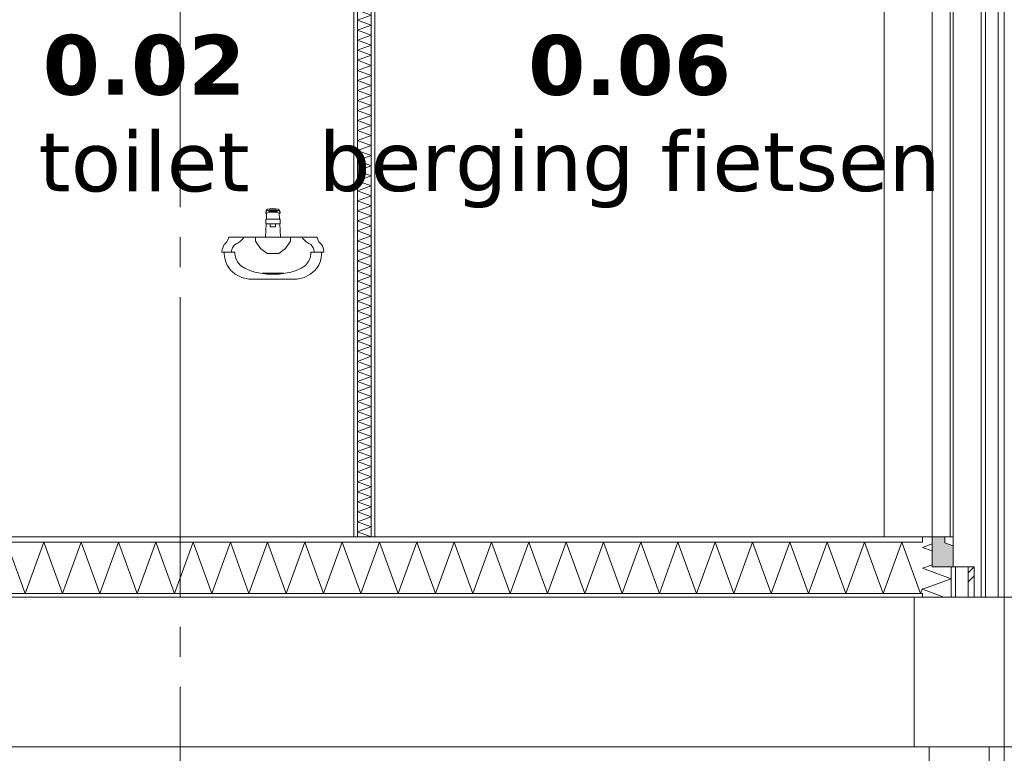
# Model space of a CAD drawing. Header units: millimetres. Extents: x -25778 to 297771, y -21930 to 17454.
# Tile 96 of 109: x 281096 to 284382, y -19451 to -17003. Entities that reach past the tile are written whole.
import ezdxf

# ---------------------------------------------------------------- set-up
doc = ezdxf.new("R2010")
doc.units = ezdxf.units.MM
doc.header["$MEASUREMENT"] = 0
doc.linetypes.add('B0204', pattern=[1300, 1000, -100, 100, -100])
for name, color, linetype in [('17 Paalfundering', 7, 'Continuous'), ('A Stramien', 7, 'Continuous'), ('New_ Deuren', 7, 'Continuous'), ('New_13 Vloeren op grondslag', 7, 'Continuous'), ('New_13 Vloeren op grondslag Doorsnede-arcering', 7, 'Continuous'), ('New_13 Vloeren op grondslag Laagscheidingslijnen', 7, 'Continuous'), ('New_16 Fundering', 7, 'Continuous'), ('New_16 Fundering Laagscheidingslijnen', 7, 'Continuous'), ('New_21 Buitenwanden', 7, 'Continuous'), ('New_21 Buitenwanden Doorsnede-arcering', 7, 'Continuous'), ('New_21 Buitenwanden Laagscheidingslijnen', 7, 'Continuous'), ('New_22 C Binnenwanden', 7, 'Continuous'), ('New_22 C Binnenwanden Doorsnede-arcering', 7, 'Continuous'), ('New_22 C Binnenwanden Laagscheidingslijnen', 7, 'Continuous'), ('New_74 Sanitair', 7, 'Continuous'), ('Tekst_dim Algemeen', 7, 'Continuous')]:
    doc.layers.add(name, color=color, linetype=linetype)
doc.styles.add('GENERATED_STYLE_2', font='verdana.ttf')
pattern_1 = [(270, (277131.47, -18728.747), (50, 0), [])]

# ---------------------------------------------------------------- blocks, each defined once
blk = doc.blocks.new('*X2031', base_point=(277131.5, -18728.7))
at = {"layer": 'New_21 Buitenwanden Doorsnede-arcering', "color": 7, "linetype": 'Continuous', "lineweight": 0}
for p, q in [((284141.5, -18751.7), (284108.5, -18763.7)), ((284141.5, -18775.7), (284108.5, -18763.7)), ((284141.5, -18821.6), (284108.5, -18833.6)), ((284204.5, -18868.5), (284108.5, -18833.6)), ((284204.5, -18868.5), (284108.5, -18903.5)), ((284180.7, -18929.7), (284108.5, -18903.5))]:
    blk.add_line(p, q, dxfattribs=at)
blk = doc.blocks.new('*X2032', base_point=(277131.5, -18728.7))
at = {"layer": 'New_21 Buitenwanden Doorsnede-arcering', "color": 7, "linetype": 'Continuous', "lineweight": 0}
for p, q in [((284261.5, -18848.7), (284281.5, -18828.7)), ((284261.5, -18878.7), (284281.5, -18858.7))]:
    blk.add_line(p, q, dxfattribs=at)
blk = doc.blocks.new('Section Element_1855_6', base_point=(277131.5, -18728.7))
at = {"layer": 'New_21 Buitenwanden Doorsnede-arcering', "linetype": 'Continuous', "lineweight": 0, "true_color": 0x000000}
h = blk.add_hatch(dxfattribs=at)
h.set_pattern_fill('325_Houtachtig_plaatmate_E7', color=18, style=0, pattern_type=2)
h.set_pattern_definition(pattern_1)
h.paths.add_polyline_path([(284219.5, -18828.7), (284204.5, -18828.7), (284204.5, -18929.7), (284219.5, -18929.7)])
at = {"layer": 'New_21 Buitenwanden', "color": 9, "linetype": 'Continuous', "lineweight": 0}
for p, q in [((284141.5, -18728.7), (284108.5, -18728.7)), ((284281.5, -18828.7), (284281.5, -18929.7))]:
    blk.add_line(p, q, dxfattribs=at)
at = {"layer": 'New_21 Buitenwanden', "color": 9, "linetype": 'Continuous', "lineweight": 0, "flags": 128}
blk.add_lwpolyline([(284281.5, -18828.7), (284261.5, -18828.7), (284219.5, -18828.7), (284211.5, -18828.7)], dxfattribs=at)
at = {"layer": 'New_21 Buitenwanden Laagscheidingslijnen', "color": 9, "linetype": 'Continuous', "lineweight": 0}
for p, q in [((284108.5, -18728.7), (284108.5, -18746.7)), ((284204.5, -18828.7), (284204.5, -18929.7)), ((284219.5, -18828.7), (284219.5, -18929.7)), ((284261.5, -18828.7), (284261.5, -18929.7)), ((284108.5, -18917.7), (284108.5, -18929.7))]:
    blk.add_line(p, q, dxfattribs=at)
at = {"layer": 'New_21 Buitenwanden', "lineweight": 0}
for name in ['*X2031', '*X2032']:
    blk.add_blockref(name, (277131.5, -18728.7), dxfattribs=at)
blk = doc.blocks.new('*X2048', base_point=(277131.5, -18728.7))
at = {"layer": 'New_13 Vloeren op grondslag Doorsnede-arcering', "color": 7, "linetype": 'Continuous', "lineweight": 0}
for p, q in [((281114.8, -18917.7), (281052.5, -18746.7)), ((281114.8, -18917.7), (281177, -18746.7)), ((281239.2, -18917.7), (281177, -18746.7)), ((281239.2, -18917.7), (281301.5, -18746.7)), ((281363.7, -18917.7), (281301.5, -18746.7)), ((281363.7, -18917.7), (281426, -18746.7)), ((281488.2, -18917.7), (281426, -18746.7)), ((281488.2, -18917.7), (281550.4, -18746.7)), ((281612.7, -18917.7), (281550.4, -18746.7)), ((281612.7, -18917.7), (281674.9, -18746.7)), ((281737.2, -18917.7), (281674.9, -18746.7)), ((281737.2, -18917.7), (281799.4, -18746.7)), ((281861.6, -18917.7), (281799.4, -18746.7)), ((281861.6, -18917.7), (281923.9, -18746.7)), ((281986.1, -18917.7), (281923.9, -18746.7)), ((281986.1, -18917.7), (282048.3, -18746.7)), ((282110.6, -18917.7), (282048.3, -18746.7)), ((282110.6, -18917.7), (282172.8, -18746.7)), ((282235.1, -18917.7), (282172.8, -18746.7)), ((282235.1, -18917.7), (282297.3, -18746.7)), ((282359.5, -18917.7), (282297.3, -18746.7)), ((282359.5, -18917.7), (282421.8, -18746.7)), ((282484, -18917.7), (282421.8, -18746.7)), ((282484, -18917.7), (282546.3, -18746.7)), ((282608.5, -18917.7), (282546.3, -18746.7)), ((282608.5, -18917.7), (282670.7, -18746.7)), ((282733, -18917.7), (282670.7, -18746.7)), ((282733, -18917.7), (282795.2, -18746.7)), ((282857.5, -18917.7), (282795.2, -18746.7)), ((282857.5, -18917.7), (282919.7, -18746.7)), ((282981.9, -18917.7), (282919.7, -18746.7)), ((282981.9, -18917.7), (283044.2, -18746.7)), ((283106.4, -18917.7), (283044.2, -18746.7)), ((283106.4, -18917.7), (283168.6, -18746.7)), ((283230.9, -18917.7), (283168.6, -18746.7)), ((283230.9, -18917.7), (283293.1, -18746.7)), ((283355.4, -18917.7), (283293.1, -18746.7)), ((283355.4, -18917.7), (283417.6, -18746.7)), ((283479.8, -18917.7), (283417.6, -18746.7)), ((283479.8, -18917.7), (283542.1, -18746.7)), ((283604.3, -18917.7), (283542.1, -18746.7)), ((283604.3, -18917.7), (283666.6, -18746.7)), ((283728.8, -18917.7), (283666.6, -18746.7)), ((283728.8, -18917.7), (283791, -18746.7)), ((283853.3, -18917.7), (283791, -18746.7)), ((283853.3, -18917.7), (283915.5, -18746.7)), ((283977.8, -18917.7), (283915.5, -18746.7)), ((283977.8, -18917.7), (284040, -18746.7)), ((284102.2, -18917.7), (284040, -18746.7)), ((284102.2, -18917.7), (284108.5, -18900.6))]:
    blk.add_line(p, q, dxfattribs=at)
blk = doc.blocks.new('Section Element_1865_6', base_point=(277131.5, -18728.7))
at = {"layer": 'New_13 Vloeren op grondslag Doorsnede-arcering', "linetype": 'Continuous', "lineweight": 0, "true_color": 0x000000}
h = blk.add_hatch(dxfattribs=at)
h.set_pattern_fill('325_Houtachtig_plaatmate_E7', color=18, style=0, pattern_type=2)
h.set_pattern_definition([(0, (277131.47, -18728.747), (0, 50), [])])
h.paths.add_polyline_path([(277404.5, -18746.7), (284108.5, -18746.7), (284108.5, -18728.7), (277404.5, -18728.7)])
h = blk.add_hatch(dxfattribs=at)
h.set_pattern_fill('720_Gips_0006', color=18, style=0, pattern_type=2)
h.set_pattern_definition([(0, (277131.47, -18728.75), (0, 173.205), [0, -100]), (0, (277181.47, -18642.14), (0, 173.205), [0, -100])])
h.paths.add_polyline_path([(277404.5, -18929.7), (284108.5, -18929.7), (284108.5, -18917.7), (277404.5, -18917.7)])
at = {"layer": 'New_13 Vloeren op grondslag', "color": 9, "linetype": 'Continuous', "lineweight": 0}
for p, q in [((282211.5, -18728.7), (281011.5, -18728.7)), ((284108.5, -18728.7), (282281.5, -18728.7)), ((284081.5, -18929.7), (277431.5, -18929.7))]:
    blk.add_line(p, q, dxfattribs=at)
at = {"layer": 'New_13 Vloeren op grondslag Laagscheidingslijnen', "color": 9, "linetype": 'Continuous', "lineweight": 0}
for p, q in [((284108.5, -18746.7), (277404.5, -18746.7)), ((284108.5, -18917.7), (277404.5, -18917.7)), ((284108.5, -18929.7), (284081.5, -18929.7))]:
    blk.add_line(p, q, dxfattribs=at)
at = {"layer": 'New_13 Vloeren op grondslag Laagscheidingslijnen', "color": 9, "linetype": 'Continuous', "lineweight": 0, "flags": 128}
blk.add_lwpolyline([(282281.5, -18728.7), (282269.5, -18728.7), (282223.5, -18728.7), (282211.5, -18728.7)], dxfattribs=at)
at = {"layer": 'New_13 Vloeren op grondslag', "lineweight": 0}
blk.add_blockref('*X2048', (277131.5, -18728.7), dxfattribs=at)
blk = doc.blocks.new('Section Element_1879_6', base_point=(277131.5, -18728.7))
at = {"layer": 'New_74 Sanitair', "color": 7, "linetype": 'Continuous', "lineweight": 0}
for p, q in [((281920.5, -17636.8), (281917.6, -17644.5)), ((281920.5, -17640.8), (281917.6, -17648.4)), ((281923.8, -17635), (281920.5, -17636.8)), ((281923.8, -17638.9), (281920.5, -17640.8)), ((281931.4, -17633.7), (281923.8, -17635)), ((281931.4, -17637.6), (281923.8, -17638.9)), ((281927.5, -17641.1), (281929.3, -17639.8)), ((281927.5, -17643.9), (281927.5, -17641.1)), ((281953.9, -17640), (281929.1, -17640)), ((281929.3, -17639.8), (281934.5, -17638.8)), ((281941.5, -17633.2), (281931.4, -17633.7)), ((281941.5, -17637.1), (281931.4, -17637.6)), ((281934.5, -17638.8), (281941.5, -17638.4)), ((281951.5, -17633.7), (281941.5, -17633.2)), ((281951.5, -17637.6), (281941.5, -17637.1)), ((281941.5, -17638.4), (281948.5, -17638.8)), ((281948.5, -17638.8), (281953.6, -17639.8)), ((281959.1, -17635), (281951.5, -17633.7)), ((281959.1, -17638.9), (281951.5, -17637.6)), ((281953.6, -17639.8), (281955.5, -17641.1)), ((281955.5, -17641.1), (281955.5, -17643.9)), ((281962.4, -17636.8), (281959.1, -17635)), ((281962.4, -17640.8), (281959.1, -17638.9)), ((281965.4, -17644.5), (281962.4, -17636.8)), ((281965.4, -17648.4), (281962.4, -17640.8)), ((281917.6, -17648.4), (281917.6, -17644.5)), ((281917.6, -17648.4), (281920.2, -17650.8)), ((281930.6, -17668.7), (281917.7, -17668.7)), ((281917.7, -17683.7), (281917.7, -17668.7)), ((281919.5, -17668.7), (281920.5, -17648.7)), ((281920.2, -17650.8), (281920.4, -17650.8)), ((281923.4, -17646.8), (281920.5, -17648.7)), ((281931.1, -17645.3), (281923.4, -17646.8)), ((281955.5, -17643.9), (281927.5, -17643.9)), ((281932.4, -17668.7), (281930.6, -17668.7)), ((281941.5, -17644.8), (281931.1, -17645.3)), ((281936.4, -17668.7), (281932.4, -17668.7)), ((281941.5, -17668.7), (281936.4, -17668.7)), ((281951.9, -17645.3), (281941.5, -17644.8)), ((281946.6, -17668.7), (281941.5, -17668.7)), ((281950.5, -17668.7), (281946.6, -17668.7)), ((281952.4, -17668.7), (281950.5, -17668.7)), ((281959.6, -17646.8), (281951.9, -17645.3)), ((281965.3, -17668.7), (281952.4, -17668.7)), ((281962.5, -17648.7), (281959.6, -17646.8)), ((281963.5, -17668.7), (281962.5, -17648.7)), ((281962.6, -17650.8), (281962.8, -17650.8)), ((281962.8, -17650.8), (281965.4, -17648.4)), ((281965.3, -17683.7), (281965.3, -17668.7)), ((281965.4, -17648.4), (281965.4, -17644.5)), ((281916.5, -17728.7), (281918.7, -17683.7)), ((281930.6, -17683.7), (281917.7, -17683.7)), ((281932.4, -17683.7), (281930.6, -17683.7)), ((281936.4, -17683.7), (281932.4, -17683.7)), ((281932.5, -17693.7), (281932.5, -17683.7)), ((281933.7, -17693.7), (281932.5, -17693.7)), ((281937, -17693.7), (281933.7, -17693.7)), ((281941.5, -17683.7), (281936.4, -17683.7)), ((281941.5, -17693.7), (281937, -17693.7)), ((281946.6, -17683.7), (281941.5, -17683.7)), ((281946, -17693.7), (281941.5, -17693.7)), ((281949.3, -17693.7), (281946, -17693.7)), ((281950.5, -17683.7), (281946.6, -17683.7)), ((281950.5, -17693.7), (281949.3, -17693.7)), ((281952.4, -17683.7), (281950.5, -17683.7)), ((281950.5, -17693.7), (281950.5, -17683.7)), ((281965.3, -17683.7), (281952.4, -17683.7)), ((281966.5, -17728.7), (281964.2, -17683.7)), ((281789.3, -17741.8), (281790.4, -17739.3)), ((281790.4, -17739.3), (281793.2, -17731.4)), ((281793.2, -17731.4), (281793.3, -17730.7)), ((281793.6, -17728.8), (281793.6, -17728.7)), ((281793.6, -17728.7), (281916.5, -17728.7)), ((281795.5, -17728.7), (281793.7, -17728.7)), ((281801, -17728.7), (281795.5, -17728.7)), ((281809.8, -17728.7), (281801, -17728.7)), ((281821.6, -17728.7), (281809.8, -17728.7)), ((281835.8, -17728.7), (281821.6, -17728.7)), ((281843.8, -17728.7), (281835.8, -17728.7)), ((281843.8, -17728.7), (281843.7, -17728.8)), ((281883.1, -17728.7), (281882.7, -17728.7)), ((281883.1, -17728.7), (281928.9, -17728.7)), ((281929, -17728.7), (281928.9, -17728.7)), ((281941.5, -17728.7), (281929, -17728.7)), ((281954, -17728.7), (281941.5, -17728.7)), ((281954.1, -17728.7), (281954, -17728.7)), ((281954.1, -17728.7), (281999.8, -17728.7)), ((281966.5, -17728.7), (282089.3, -17728.7)), ((282000.2, -17728.7), (281999.8, -17728.7)), ((282039.3, -17728.8), (282039.1, -17728.7)), ((282047.2, -17728.7), (282039.1, -17728.7)), ((282061.4, -17728.7), (282047.2, -17728.7)), ((282073.1, -17728.7), (282061.4, -17728.7)), ((282082, -17728.7), (282073.1, -17728.7)), ((282087.4, -17728.7), (282082, -17728.7)), ((282089.3, -17728.7), (282087.4, -17728.7)), ((282089.3, -17728.7), (282089.3, -17728.8)), ((282089.6, -17730.7), (282089.7, -17731.4)), ((282089.7, -17731.4), (282092.6, -17739.3)), ((282092.6, -17739.3), (282093.6, -17741.8)), ((281771.5, -17775.8), (281772.2, -17769.5)), ((281772.2, -17769.5), (281773.8, -17763.6)), ((281773.8, -17763.6), (281776.1, -17758.1)), ((281776.1, -17758.1), (281779.1, -17753.2)), ((281779.1, -17753.2), (281782.7, -17749.1)), ((281782.7, -17749.1), (281784.7, -17747.5)), ((281784.7, -17747.5), (281785.8, -17746.6)), ((281785.8, -17746.6), (281787.7, -17744.4)), ((281787.7, -17744.4), (281789.3, -17741.8)), ((282093.6, -17741.8), (282095.2, -17744.4)), ((282095.2, -17744.4), (282097.1, -17746.6)), ((282097.1, -17746.6), (282098.2, -17747.5)), ((282098.2, -17747.5), (282100.2, -17749.1)), ((282100.2, -17749.1), (282103.8, -17753.2)), ((282103.8, -17753.2), (282106.8, -17758.1)), ((282106.8, -17758.1), (282109.1, -17763.6)), ((282109.1, -17763.6), (282110.7, -17769.5)), ((282110.7, -17769.5), (282111.5, -17775.8)), ((281771.5, -17778.7), (281771.5, -17775.8)), ((281771.5, -17778.7), (281771.5, -17775.8)), ((281773.8, -17778.7), (281771.5, -17778.7)), ((281780.8, -17778.7), (281773.8, -17778.7)), ((281778.8, -17785.3), (281778.8, -17778.7)), ((281780.5, -17798.3), (281778.8, -17785.3)), ((281783.9, -17810.6), (281780.5, -17798.3)), ((281792.1, -17778.7), (281780.8, -17778.7)), ((281803.7, -17778.7), (281792.1, -17778.7)), ((281814.8, -17778.7), (281811.9, -17778.7)), ((281961.2, -17782.9), (281921.7, -17782.9)), ((282071, -17778.7), (282068.1, -17778.7)), ((282090.9, -17778.7), (282079.2, -17778.7)), ((282102.1, -17778.7), (282090.9, -17778.7)), ((282102.4, -17798.3), (282099.1, -17810.6)), ((282109.1, -17778.7), (282102.1, -17778.7)), ((282104.1, -17785.3), (282102.4, -17798.3)), ((282104.1, -17778.7), (282104.1, -17785.3)), ((282111.5, -17778.7), (282109.1, -17778.7)), ((282111.5, -17778.7), (282111.5, -17775.8)), ((282111.5, -17775.8), (282111.5, -17778.7)), ((281788.7, -17822), (281783.9, -17810.6)), ((281795, -17832.1), (281788.7, -17822)), ((281802.4, -17840.6), (281795, -17832.1)), ((282088, -17832.1), (282080.5, -17840.6)), ((282094.2, -17822), (282088, -17832.1)), ((282099.1, -17810.6), (282094.2, -17822)), ((281805.9, -17843.3), (281802.4, -17840.6)), ((281815.9, -17851.4), (281805.9, -17843.3)), ((281837.7, -17862.6), (281815.9, -17851.4)), ((281860.6, -17868.5), (281837.7, -17862.6)), ((281874.1, -17868.7), (281860.6, -17868.5)), ((281900, -17868.7), (281874.1, -17868.7)), ((281927.5, -17868.7), (281900, -17868.7)), ((281900, -17868.7), (281900, -17868.7)), ((281927.1, -17848.9), (281905.4, -17848.9)), ((281955.8, -17848.9), (281927.1, -17848.9)), ((281955.5, -17868.7), (281927.5, -17868.7)), ((281927.5, -17868.7), (281927.5, -17868.7)), ((281983, -17868.7), (281955.5, -17868.7)), ((281955.5, -17868.7), (281955.5, -17868.7)), ((281977.6, -17848.9), (281955.8, -17848.9)), ((282008.8, -17868.7), (281983, -17868.7)), ((281983, -17868.7), (281983, -17868.7)), ((282022.4, -17868.5), (282008.8, -17868.7)), ((282045.2, -17862.6), (282022.4, -17868.5)), ((282067, -17851.4), (282045.2, -17862.6)), ((282077, -17843.3), (282067, -17851.4)), ((282080.5, -17840.6), (282077, -17843.3))]:
    blk.add_line(p, q, dxfattribs=at)
at = {"layer": 'New_74 Sanitair', "color": 7, "linetype": 'Continuous', "lineweight": 0, "flags": 128}
for points in [[(281843.7, -17728.8), (281842.8, -17731.4), (281835.4, -17739.3), (281833.9, -17740.7), (281833.1, -17741.8), (281830.3, -17744.4), (281827, -17746.6), (281825.1, -17747.5), (281821.5, -17749.1), (281815.3, -17753.2), (281810.2, -17758), (281810.1, -17758.1), (281806.9, -17763.6), (281804.8, -17769.5), (281803.7, -17775.8), (281803.7, -17778.6), (281803.7, -17778.7)], [(281883.1, -17728.7), (281882.7, -17728.7), (281880.5, -17728.7), (281844, -17728.7), (281843.8, -17728.7)], [(281883.1, -17741.5), (281883.1, -17728.8), (281883.1, -17728.7)], [(281921.7, -17782.9), (281899.6, -17766.6), (281883.1, -17741.5)], [(281999.8, -17741.5), (281983.4, -17766.6), (281961.2, -17782.9)], [(281999.8, -17728.7), (281999.8, -17728.8), (281999.8, -17741.5)], [(282039.1, -17728.7), (282038.9, -17728.7), (282002.4, -17728.7), (282000.2, -17728.7), (281999.8, -17728.7)], [(282079.2, -17778.7), (282079.2, -17778.6), (282079.2, -17775.8), (282078.2, -17769.5), (282076, -17763.6), (282072.9, -17758.1), (282072.8, -17758), (282067.6, -17753.2), (282061.4, -17749.1), (282057.9, -17747.5), (282056, -17746.6), (282052.6, -17744.4), (282049.8, -17741.8), (282049, -17740.7), (282047.5, -17739.3), (282040.2, -17731.4), (282039.3, -17728.8)], [(281803.7, -17778.7), (281803.8, -17778.7), (281810.2, -17778.7), (281814.8, -17778.7)], [(281814.8, -17778.7), (281814.8, -17785.3), (281817.8, -17798.3), (281823.6, -17810.6), (281832.1, -17822), (281833.9, -17823.7), (281847.3, -17832.1), (281866.4, -17840.6), (281875.5, -17843.3), (281880.5, -17844.9), (281921, -17851.4), (281921.7, -17851.5), (281961.2, -17851.5), (281961.9, -17851.4), (282002.4, -17844.9), (282007.5, -17843.3), (282016.5, -17840.6), (282035.6, -17832.1), (282049, -17823.7), (282050.9, -17822), (282059.4, -17810.6), (282065.2, -17798.3), (282068.1, -17785.3), (282068.1, -17778.7)], [(282068.1, -17778.7), (282072.8, -17778.7), (282079.1, -17778.7), (282079.2, -17778.7)]]:
    blk.add_lwpolyline(points, dxfattribs=at)
blk = doc.blocks.new('*X2069', base_point=(277131.5, -18728.7))
at = {"layer": 'New_22 C Binnenwanden Doorsnede-arcering', "color": 7, "linetype": 'Continuous', "lineweight": 0}
for p, q in [((282230.4, -15829.7), (282223.5, -15832.3)), ((282269.5, -15849), (282223.5, -15832.3)), ((282269.5, -15849), (282223.5, -15865.8)), ((282269.5, -15882.5), (282223.5, -15865.8)), ((282269.5, -15882.5), (282223.5, -15899.2)), ((282269.5, -15916), (282223.5, -15899.2)), ((282269.5, -15916), (282223.5, -15932.7)), ((282269.5, -15949.5), (282223.5, -15932.7)), ((282269.5, -15949.5), (282223.5, -15966.2)), ((282269.5, -15983), (282223.5, -15966.2)), ((282269.5, -15983), (282223.5, -15999.7)), ((282269.5, -16016.4), (282223.5, -15999.7)), ((282269.5, -16016.4), (282223.5, -16033.2)), ((282269.5, -16049.9), (282223.5, -16033.2)), ((282269.5, -16049.9), (282223.5, -16066.7)), ((282269.5, -16083.4), (282223.5, -16066.7)), ((282269.5, -16083.4), (282223.5, -16100.2)), ((282269.5, -16116.9), (282223.5, -16100.2)), ((282269.5, -16116.9), (282223.5, -16133.6)), ((282269.5, -16150.4), (282223.5, -16133.6)), ((282269.5, -16150.4), (282223.5, -16167.1)), ((282269.5, -16183.9), (282223.5, -16167.1)), ((282269.5, -16183.9), (282223.5, -16200.6)), ((282269.5, -16217.4), (282223.5, -16200.6)), ((282269.5, -16217.4), (282223.5, -16234.1)), ((282269.5, -16250.8), (282223.5, -16234.1)), ((282269.5, -16250.8), (282223.5, -16267.6)), ((282269.5, -16284.3), (282223.5, -16267.6)), ((282269.5, -16284.3), (282223.5, -16301.1)), ((282269.5, -16317.8), (282223.5, -16301.1)), ((282269.5, -16317.8), (282223.5, -16334.6)), ((282269.5, -16351.3), (282223.5, -16334.6)), ((282269.5, -16351.3), (282223.5, -16368)), ((282269.5, -16384.8), (282223.5, -16368)), ((282269.5, -16384.8), (282223.5, -16401.5)), ((282269.5, -16418.3), (282223.5, -16401.5)), ((282269.5, -16418.3), (282223.5, -16435)), ((282269.5, -16451.7), (282223.5, -16435)), ((282269.5, -16451.7), (282223.5, -16468.5)), ((282269.5, -16485.2), (282223.5, -16468.5)), ((282269.5, -16485.2), (282223.5, -16502)), ((282269.5, -16518.7), (282223.5, -16502)), ((282269.5, -16518.7), (282223.5, -16535.5)), ((282269.5, -16552.2), (282223.5, -16535.5)), ((282269.5, -16552.2), (282223.5, -16568.9)), ((282269.5, -16585.7), (282223.5, -16568.9)), ((282269.5, -16585.7), (282223.5, -16602.4)), ((282269.5, -16619.2), (282223.5, -16602.4)), ((282269.5, -16619.2), (282223.5, -16635.9)), ((282269.5, -16652.7), (282223.5, -16635.9)), ((282269.5, -16652.7), (282223.5, -16669.4)), ((282269.5, -16686.1), (282223.5, -16669.4)), ((282269.5, -16686.1), (282223.5, -16702.9)), ((282269.5, -16719.6), (282223.5, -16702.9)), ((282269.5, -16719.6), (282223.5, -16736.4)), ((282269.5, -16753.1), (282223.5, -16736.4)), ((282269.5, -16753.1), (282223.5, -16769.9)), ((282269.5, -16786.6), (282223.5, -16769.9)), ((282269.5, -16786.6), (282223.5, -16803.3)), ((282269.5, -16820.1), (282223.5, -16803.3)), ((282269.5, -16820.1), (282223.5, -16836.8)), ((282269.5, -16853.6), (282223.5, -16836.8)), ((282269.5, -16853.6), (282223.5, -16870.3)), ((282269.5, -16887.1), (282223.5, -16870.3)), ((282269.5, -16887.1), (282223.5, -16903.8)), ((282269.5, -16920.5), (282223.5, -16903.8)), ((282269.5, -16920.5), (282223.5, -16937.3)), ((282269.5, -16954), (282223.5, -16937.3)), ((282269.5, -16954), (282223.5, -16970.8)), ((282269.5, -16987.5), (282223.5, -16970.8)), ((282269.5, -16987.5), (282223.5, -17004.3)), ((282269.5, -17021), (282223.5, -17004.3)), ((282269.5, -17021), (282223.5, -17037.7)), ((282269.5, -17054.5), (282223.5, -17037.7)), ((282269.5, -17054.5), (282223.5, -17071.2)), ((282269.5, -17088), (282223.5, -17071.2)), ((282269.5, -17088), (282223.5, -17104.7)), ((282269.5, -17121.5), (282223.5, -17104.7)), ((282269.5, -17121.5), (282223.5, -17138.2)), ((282269.5, -17154.9), (282223.5, -17138.2)), ((282269.5, -17154.9), (282223.5, -17171.7)), ((282269.5, -17188.4), (282223.5, -17171.7)), ((282269.5, -17188.4), (282223.5, -17205.2)), ((282269.5, -17221.9), (282223.5, -17205.2)), ((282269.5, -17221.9), (282223.5, -17238.7)), ((282269.5, -17255.4), (282223.5, -17238.7)), ((282269.5, -17255.4), (282223.5, -17272.1)), ((282269.5, -17288.9), (282223.5, -17272.1)), ((282269.5, -17288.9), (282223.5, -17305.6)), ((282269.5, -17322.4), (282223.5, -17305.6)), ((282269.5, -17322.4), (282223.5, -17339.1)), ((282269.5, -17355.9), (282223.5, -17339.1)), ((282269.5, -17355.9), (282223.5, -17372.6)), ((282269.5, -17389.3), (282223.5, -17372.6)), ((282269.5, -17389.3), (282223.5, -17406.1)), ((282269.5, -17422.8), (282223.5, -17406.1)), ((282269.5, -17422.8), (282223.5, -17439.6)), ((282269.5, -17456.3), (282223.5, -17439.6)), ((282269.5, -17456.3), (282223.5, -17473)), ((282269.5, -17489.8), (282223.5, -17473)), ((282269.5, -17489.8), (282223.5, -17506.5)), ((282269.5, -17523.3), (282223.5, -17506.5)), ((282269.5, -17523.3), (282223.5, -17540)), ((282269.5, -17556.8), (282223.5, -17540)), ((282269.5, -17556.8), (282223.5, -17573.5)), ((282269.5, -17590.2), (282223.5, -17573.5)), ((282269.5, -17590.2), (282223.5, -17607)), ((282269.5, -17623.7), (282223.5, -17607)), ((282269.5, -17623.7), (282223.5, -17640.5)), ((282269.5, -17657.2), (282223.5, -17640.5)), ((282269.5, -17657.2), (282223.5, -17674)), ((282269.5, -17690.7), (282223.5, -17674)), ((282269.5, -17690.7), (282223.5, -17707.4)), ((282269.5, -17724.2), (282223.5, -17707.4)), ((282269.5, -17724.2), (282223.5, -17740.9)), ((282269.5, -17757.7), (282223.5, -17740.9)), ((282269.5, -17757.7), (282223.5, -17774.4)), ((282269.5, -17791.2), (282223.5, -17774.4)), ((282269.5, -17791.2), (282223.5, -17807.9)), ((282269.5, -17824.6), (282223.5, -17807.9)), ((282269.5, -17824.6), (282223.5, -17841.4)), ((282269.5, -17858.1), (282223.5, -17841.4)), ((282269.5, -17858.1), (282223.5, -17874.9)), ((282269.5, -17891.6), (282223.5, -17874.9)), ((282269.5, -17891.6), (282223.5, -17908.4)), ((282269.5, -17925.1), (282223.5, -17908.4)), ((282269.5, -17925.1), (282223.5, -17941.8)), ((282269.5, -17958.6), (282223.5, -17941.8)), ((282269.5, -17958.6), (282223.5, -17975.3)), ((282269.5, -17992.1), (282223.5, -17975.3)), ((282269.5, -17992.1), (282223.5, -18008.8)), ((282269.5, -18025.6), (282223.5, -18008.8)), ((282269.5, -18025.6), (282223.5, -18042.3)), ((282269.5, -18059), (282223.5, -18042.3)), ((282269.5, -18059), (282223.5, -18075.8)), ((282269.5, -18092.5), (282223.5, -18075.8)), ((282269.5, -18092.5), (282223.5, -18109.3)), ((282269.5, -18126), (282223.5, -18109.3)), ((282269.5, -18126), (282223.5, -18142.8)), ((282269.5, -18159.5), (282223.5, -18142.8)), ((282269.5, -18159.5), (282223.5, -18176.2)), ((282269.5, -18193), (282223.5, -18176.2)), ((282269.5, -18193), (282223.5, -18209.7)), ((282269.5, -18226.5), (282223.5, -18209.7)), ((282269.5, -18226.5), (282223.5, -18243.2)), ((282269.5, -18260), (282223.5, -18243.2)), ((282269.5, -18260), (282223.5, -18276.7)), ((282269.5, -18293.4), (282223.5, -18276.7)), ((282269.5, -18293.4), (282223.5, -18310.2)), ((282269.5, -18326.9), (282223.5, -18310.2)), ((282269.5, -18326.9), (282223.5, -18343.7)), ((282269.5, -18360.4), (282223.5, -18343.7)), ((282269.5, -18360.4), (282223.5, -18377.2)), ((282269.5, -18393.9), (282223.5, -18377.2)), ((282269.5, -18393.9), (282223.5, -18410.6)), ((282269.5, -18427.4), (282223.5, -18410.6)), ((282269.5, -18427.4), (282223.5, -18444.1)), ((282269.5, -18460.9), (282223.5, -18444.1)), ((282269.5, -18460.9), (282223.5, -18477.6)), ((282269.5, -18494.3), (282223.5, -18477.6)), ((282269.5, -18494.3), (282223.5, -18511.1)), ((282269.5, -18527.8), (282223.5, -18511.1)), ((282269.5, -18527.8), (282223.5, -18544.6)), ((282269.5, -18561.3), (282223.5, -18544.6)), ((282269.5, -18561.3), (282223.5, -18578.1)), ((282269.5, -18594.8), (282223.5, -18578.1)), ((282269.5, -18594.8), (282223.5, -18611.5)), ((282269.5, -18628.3), (282223.5, -18611.5)), ((282269.5, -18628.3), (282223.5, -18645)), ((282269.5, -18661.8), (282223.5, -18645)), ((282269.5, -18661.8), (282223.5, -18678.5)), ((282269.5, -18695.3), (282223.5, -18678.5)), ((282269.5, -18695.3), (282223.5, -18712)), ((282269.5, -18728.7), (282223.5, -18712))]:
    blk.add_line(p, q, dxfattribs=at)
blk = doc.blocks.new('Section Element_1882_6', base_point=(277131.5, -18728.7))
at = {"layer": 'New_22 C Binnenwanden Doorsnede-arcering', "linetype": 'Continuous', "lineweight": 0, "true_color": 0x000000}
h = blk.add_hatch(dxfattribs=at)
h.set_pattern_fill('325_Houtachtig_plaatmate_E7', color=18, style=0, pattern_type=2)
h.set_pattern_definition(pattern_1)
h.paths.add_polyline_path([(282211.5, -15829.7), (282211.5, -18728.7), (282223.5, -18728.7), (282223.5, -15829.7)])
h = blk.add_hatch(dxfattribs=at)
h.set_pattern_fill('325_Houtachtig_plaatmate_E7', color=18, style=0, pattern_type=2)
h.set_pattern_definition(pattern_1)
h.paths.add_polyline_path([(282281.5, -15829.7), (282269.5, -15829.7), (282269.5, -18728.7), (282281.5, -18728.7)])
at = {"layer": 'New_22 C Binnenwanden', "color": 1, "linetype": 'Continuous', "lineweight": 0}
for p, q in [((282211.5, -15885.7), (282211.5, -18728.7)), ((282281.5, -15885.7), (282281.5, -18728.7))]:
    blk.add_line(p, q, dxfattribs=at)
at = {"layer": 'New_22 C Binnenwanden Laagscheidingslijnen', "color": 1, "linetype": 'Continuous', "lineweight": 0}
for p, q in [((282223.5, -15829.7), (282223.5, -18728.7)), ((282269.5, -15829.7), (282269.5, -18728.7))]:
    blk.add_line(p, q, dxfattribs=at)
at = {"layer": 'New_22 C Binnenwanden Laagscheidingslijnen', "color": 1, "linetype": 'Continuous', "lineweight": 0, "flags": 128}
for points in [[(282211.5, -15829.7), (282211.5, -15873.7), (282211.5, -15885.7)], [(282281.5, -15829.7), (282281.5, -15873.7), (282281.5, -15885.7)]]:
    blk.add_lwpolyline(points, dxfattribs=at)
at = {"layer": 'New_22 C Binnenwanden', "lineweight": 0}
blk.add_blockref('*X2069', (277131.5, -18728.7), dxfattribs=at)
blk = doc.blocks.new('Section Element_1884_6', base_point=(277131.5, -18728.7))
at = {"layer": 'New_21 Buitenwanden', "color": 149, "linetype": 'Continuous', "lineweight": 0, "true_color": 0x3c4244}
for p, q in [((284381.5, -18929.7), (284381.5, -15628.7)), ((284304.5, -16128.7), (284304.5, -18929.7)), ((284319.5, -16128.7), (284319.5, -18929.7)), ((284361.5, -18929.7), (284361.5, -16128.7))]:
    blk.add_line(p, q, dxfattribs=at)
blk = doc.blocks.new('Section Element_1971_6', base_point=(277131.5, -18728.7))
at = {"layer": 'New_21 Buitenwanden Doorsnede-arcering', "linetype": 'Continuous', "lineweight": 0, "true_color": 0x7f7f7f}
blk.add_hatch(color=8, dxfattribs=at).paths.add_polyline_path([(284183.5, -18728.7), (284141.5, -18728.7), (284141.5, -18828.7), (284211.5, -18828.7), (284211.5, -18758.7), (284183.5, -18748.7)])
at = {"layer": 'New_ Deuren', "color": 7, "linetype": 'Continuous', "lineweight": 0}
for p, q in [((283981.5, -16128.7), (283981.5, -16140.7)), ((284211.5, -16128.7), (284211.5, -16222.7)), ((283981.5, -16140.7), (283981.5, -18728.7)), ((284141.5, -16140.7), (283981.5, -16140.7)), ((284141.4, -16202.7), (284141.4, -17260.8)), ((284201.5, -16202.7), (284141.5, -16202.7)), ((284211.5, -16222.7), (284201.5, -16222.7)), ((284201.6, -16227.9), (284201.6, -16265.3)), ((284211.5, -16222.7), (284211.5, -18728.7)), ((284201.6, -16304.4), (284201.6, -16367)), ((284201.6, -16406.1), (284201.6, -16468.7)), ((284201.6, -16507.8), (284201.6, -16570.4)), ((284201.6, -16609.5), (284201.6, -16672.1)), ((284201.6, -16711.2), (284201.6, -16773.8)), ((284201.6, -16812.9), (284201.6, -16875.4)), ((284201.6, -16914.5), (284201.6, -16977.1)), ((284201.6, -17016.2), (284201.6, -17078.8)), ((284201.6, -17117.9), (284201.6, -17180.5)), ((284201.6, -17219.6), (284201.6, -17260.8)), ((284141.4, -18728.7), (284141.4, -17670.7)), ((284201.6, -17711.9), (284201.6, -17670.7)), ((284201.6, -17813.6), (284201.6, -17751)), ((284201.6, -17915.3), (284201.6, -17852.7)), ((284201.6, -18016.9), (284201.6, -17954.4)), ((284201.6, -18118.6), (284201.6, -18056.1)), ((284201.6, -18220.3), (284201.6, -18157.7)), ((284201.6, -18322), (284201.6, -18259.4)), ((284201.6, -18423.7), (284201.6, -18361.1)), ((284201.6, -18525.4), (284201.6, -18462.8)), ((284201.6, -18627.1), (284201.6, -18564.5)), ((284201.6, -18703.6), (284201.6, -18666.2)), ((284141.5, -18728.7), (284141.5, -18828.7)), ((284183.5, -18728.7), (284141.5, -18728.7)), ((284183.5, -18728.7), (284183.5, -18748.7)), ((284201.5, -18728.7), (284183.5, -18728.7)), ((284183.5, -18748.7), (284211.5, -18758.7)), ((284201.5, -18728.7), (284211.5, -18728.7)), ((284211.5, -18728.7), (284211.5, -18758.7)), ((284211.5, -18758.7), (284211.5, -18828.7))]:
    blk.add_line(p, q, dxfattribs=at)
at = {"layer": 'New_ Deuren', "color": 7, "linetype": 'Continuous', "lineweight": 0, "flags": 128}
for points in [[(284141.5, -16140.7), (284141.5, -16202.7), (284141.5, -18728.7)], [(284201.5, -16202.7), (284201.5, -16222.7), (284201.5, -18728.7)], [(284211.5, -18828.7), (284204.5, -18828.7), (284141.5, -18828.7)]]:
    blk.add_lwpolyline(points, dxfattribs=at)
blk = doc.blocks.new('Section Element_2055_6', base_point=(277131.5, -18728.7))
at = {"layer": 'New_16 Fundering', "color": 149, "linetype": 'Continuous', "lineweight": 0, "true_color": 0x3c4244}
blk.add_line((277431.5, -19429.7), (284081.5, -19429.7), dxfattribs=at)
blk = doc.blocks.new('Section Element_2059_6', base_point=(277131.5, -18728.7))
at = {"layer": 'New_16 Fundering', "color": 2, "linetype": 'Continuous', "lineweight": 0}
for p, q in [((284081.5, -18929.7), (284081.5, -19429.7)), ((284381.5, -18929.7), (284281.5, -18929.7)), ((284381.5, -18929.7), (284381.5, -19429.7)), ((284381.5, -19429.7), (284081.5, -19429.7))]:
    blk.add_line(p, q, dxfattribs=at)
at = {"layer": 'New_16 Fundering Laagscheidingslijnen', "color": 2, "linetype": 'Continuous', "lineweight": 0, "flags": 128}
blk.add_lwpolyline([(284281.5, -18929.7), (284261.5, -18929.7), (284219.5, -18929.7), (284204.5, -18929.7), (284108.5, -18929.7)], dxfattribs=at)
blk = doc.blocks.new('Section Element_2064_6', base_point=(277131.5, -18728.7))
at = {"layer": 'New_16 Fundering', "color": 149, "linetype": 'Continuous', "lineweight": 0, "true_color": 0x3c4244}
for p, q in [((284381.5, -18929.7), (285536.5, -18929.7)), ((284381.5, -19429.7), (285981.5, -19429.7))]:
    blk.add_line(p, q, dxfattribs=at)
blk = doc.blocks.new('Standard grid marker[44]_6', base_point=(284381.5, -7828.7))
at = {"layer": 'A Stramien', "color": 9, "linetype": 'B0204', "lineweight": 0}
blk.add_line((284381.5, -8828.7), (284381.5, -20929.7), dxfattribs=at)
blk = doc.blocks.new('Standard grid marker[51]_6', base_point=(281631.5, -7828.7))
at = {"layer": 'A Stramien', "color": 9, "linetype": 'B0204', "lineweight": 0}
blk.add_line((281631.5, -8828.7), (281631.5, -20929.7), dxfattribs=at)
blk = doc.blocks.new('2D Heipaal rond 26[57]_6', base_point=(284131.5, -19429.7))
at = {"layer": '17 Paalfundering', "color": 7, "linetype": 'Continuous', "lineweight": 0}
for p, q in [((284131.5, -19429.7), (284331.5, -19429.7)), ((284131.5, -19929.7), (284131.5, -19429.7)), ((284331.5, -19429.7), (284331.5, -19929.7))]:
    blk.add_line(p, q, dxfattribs=at)
for centre, start, end in [((284181.5, -19979.7), 45, 135), ((284181.5, -19879.7), 225, 315), ((284281.5, -19879.7), 225, 315)]:
    blk.add_arc(centre, 70.7, start, end, dxfattribs=at)

msp = doc.modelspace()

# ---------------------------------------------------------------- block references
at = {"layer": '17 Paalfundering', "color": 7, "linetype": 'Continuous', "lineweight": 0}
msp.add_blockref('2D Heipaal rond 26[57]_6', (284131.5, -19429.7), dxfattribs=at)
at = {"layer": 'A Stramien', "color": 1, "linetype": 'Continuous', "lineweight": 0}
for name, p in [('Standard grid marker[51]_6', (281631.5, -7828.7)), ('Standard grid marker[44]_6', (284381.5, -7828.7))]:
    msp.add_blockref(name, p, dxfattribs=at)
at = {"layer": 'New_ Deuren', "lineweight": 0}
msp.add_blockref('Section Element_1971_6', (277131.5, -18728.7), dxfattribs=at)
at = {"layer": 'New_13 Vloeren op grondslag', "lineweight": 0}
msp.add_blockref('Section Element_1865_6', (277131.5, -18728.7), dxfattribs=at)
at = {"layer": 'New_16 Fundering', "lineweight": 0}
for name in ['Section Element_2059_6', 'Section Element_2064_6', 'Section Element_2055_6']:
    msp.add_blockref(name, (277131.5, -18728.7), dxfattribs=at)
at = {"layer": 'New_21 Buitenwanden', "lineweight": 0}
for name in ['Section Element_1884_6', 'Section Element_1855_6']:
    msp.add_blockref(name, (277131.5, -18728.7), dxfattribs=at)
at = {"layer": 'New_22 C Binnenwanden', "lineweight": 0}
msp.add_blockref('Section Element_1882_6', (277131.5, -18728.7), dxfattribs=at)
at = {"layer": 'New_74 Sanitair', "lineweight": 0}
msp.add_blockref('Section Element_1879_6', (277131.5, -18728.7), dxfattribs=at)

# ---------------------------------------------------------------- texts
at = {"layer": 'Tekst_dim Algemeen', "color": 9, "linetype": 'Continuous', "lineweight": 0, "char_height": 200, "attachment_point": 5, "style": 'GENERATED_STYLE_2'}
for s, insert, line_spacing_factor in [('\\A1;{\\pqc;\\fVerdana|b1|i0|c0|p0;\\W1.000000;0.02\\P\\pqc;\\fVerdana|b0|i0|c0|p0;\\W1.000000;toilet}', (281511.5, -17316.1), 0.966236), ('\\A1;{\\pqc;\\fVerdana|b1|i0|c0|p0;\\W1.000000;0.06\\P\\pqc;\\fVerdana|b0|i0|c0|p0;\\W1.000000;berging fietsen}', (283131.5, -17342.4), 0.962029)]:
    msp.add_mtext(s, dxfattribs=dict(at, insert=insert, line_spacing_factor=line_spacing_factor))

doc.saveas('drawing.dxf')
